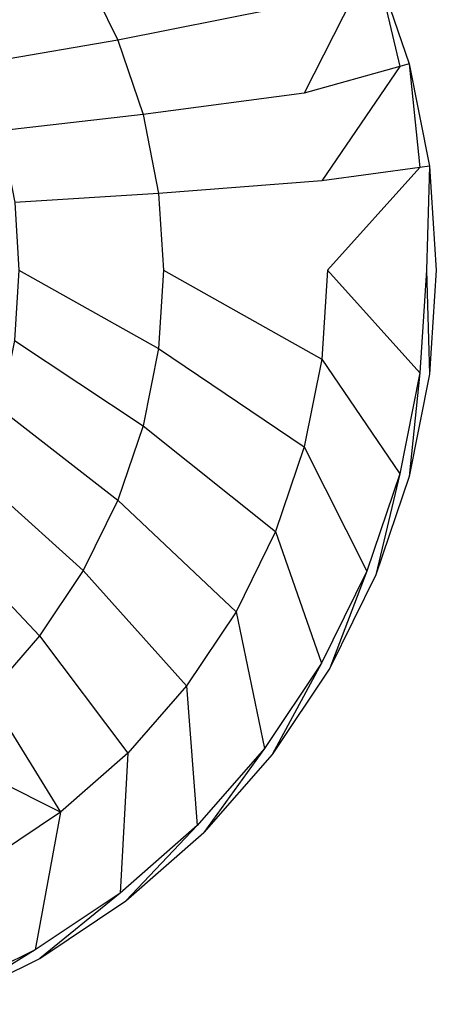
# Model space of a CAD drawing. Extents: x 0 to 1.9, y -0.8 to 0.
# Tile 12 of 13: x 1.69 to 1.9, y -0.77 to -0.27. Entities that reach past the tile are written whole.
import ezdxf

# ---------------------------------------------------------------- set-up
doc = ezdxf.new("R2010")
doc.units = 0
for name, color, linetype in [('L2_UBA190NAT7V_01_2___REPLACEMT', 7, 'CONTINUOUS'), ('L3_UBA190NAT7V_01_1___REPLACEMT', 7, 'CONTINUOUS'), ('L4_UBA190NAT7V_01_0_2___REPLACE', 7, 'CONTINUOUS'), ('L5_UBA190NAT7V_01_0_1___REPLACE', 7, 'CONTINUOUS')]:
    doc.layers.add(name, color=color, linetype=linetype)

msp = doc.modelspace()

# ---------------------------------------------------------------- linework, layer by layer
at = {"layer": 'L2_UBA190NAT7V_01_2___REPLACEMT', "color": 8}
for points, invisible_edges in [([(1.881578, -0.298269, 0.561113), (1.86939, -0.24716, 0.553664), (1.86489, -0.249107, 0.557684), (1.881578, -0.298269, 0.561113)], 13), ([(1.86939, -0.24716, 0.553664), (1.881578, -0.298269, 0.561113), (1.886291, -0.29695, 0.557137), (1.86939, -0.24716, 0.553664)], 14), ([(1.891714, -0.349226, 0.563226), (1.886291, -0.29695, 0.557137), (1.881578, -0.298269, 0.561113), (1.891714, -0.349226, 0.563226)], 13), ([(1.886291, -0.29695, 0.557137), (1.891714, -0.349226, 0.563226), (1.896557, -0.34856, 0.559277), (1.886291, -0.29695, 0.557137)], 14), ([(1.895114, -0.401091, 0.56394), (1.896557, -0.34856, 0.559277), (1.891714, -0.349226, 0.563226), (1.895114, -0.401091, 0.56394)], 13), ([(1.896557, -0.34856, 0.559277), (1.895114, -0.401091, 0.56394), (1.9, -0.401091, 0.56), (1.896557, -0.34856, 0.559277)], 14), ([(1.896557, -0.453623, 0.559277), (1.895114, -0.401091, 0.56394), (1.891714, -0.452957, 0.563226), (1.896557, -0.453623, 0.559277)], 13), ([(1.895114, -0.401091, 0.56394), (1.896557, -0.453623, 0.559277), (1.9, -0.401091, 0.56), (1.895114, -0.401091, 0.56394)], 14), ([(1.886291, -0.505233, 0.557137), (1.891714, -0.452957, 0.563226), (1.881578, -0.503914, 0.561113), (1.886291, -0.505233, 0.557137)], 13), ([(1.891714, -0.452957, 0.563226), (1.886291, -0.505233, 0.557137), (1.896557, -0.453623, 0.559277), (1.891714, -0.452957, 0.563226)], 14), ([(1.86939, -0.555022, 0.553664), (1.881578, -0.503914, 0.561113), (1.86489, -0.553076, 0.557684), (1.86939, -0.555022, 0.553664)], 13), ([(1.881578, -0.503914, 0.561113), (1.86939, -0.555022, 0.553664), (1.886291, -0.505233, 0.557137), (1.881578, -0.503914, 0.561113)], 14), ([(1.846159, -0.60213, 0.548986), (1.86489, -0.553076, 0.557684), (1.841949, -0.599595, 0.553064), (1.846159, -0.60213, 0.548986)], 13), ([(1.86489, -0.553076, 0.557684), (1.846159, -0.60213, 0.548986), (1.86939, -0.555022, 0.553664), (1.86489, -0.553076, 0.557684)], 14), ([(1.817012, -0.645752, 0.543277), (1.841949, -0.599595, 0.553064), (1.813164, -0.642674, 0.547426), (1.817012, -0.645752, 0.543277)], 13), ([(1.841949, -0.599595, 0.553064), (1.817012, -0.645752, 0.543277), (1.846159, -0.60213, 0.548986), (1.841949, -0.599595, 0.553064)], 14), ([(1.782459, -0.685152, 0.536738), (1.813164, -0.642674, 0.547426), (1.779038, -0.681588, 0.540968), (1.782459, -0.685152, 0.536738)], 13), ([(1.813164, -0.642674, 0.547426), (1.782459, -0.685152, 0.536738), (1.817012, -0.645752, 0.543277), (1.813164, -0.642674, 0.547426)], 14), ([(1.743097, -0.719671, 0.529591), (1.779038, -0.681588, 0.540968), (1.740158, -0.715684, 0.533908), (1.743097, -0.719671, 0.529591)], 13), ([(1.779038, -0.681588, 0.540968), (1.743097, -0.719671, 0.529591), (1.782459, -0.685152, 0.536738), (1.779038, -0.681588, 0.540968)], 14), ([(1.699597, -0.748737, 0.522068), (1.740158, -0.715684, 0.533908), (1.697189, -0.744395, 0.526477), (1.699597, -0.748737, 0.522068)], 13), ([(1.740158, -0.715684, 0.533908), (1.699597, -0.748737, 0.522068), (1.743097, -0.719671, 0.529591), (1.740158, -0.715684, 0.533908)], 14), ([(1.652693, -0.771867, 0.514397), (1.697189, -0.744395, 0.526477), (1.650857, -0.767244, 0.5189), (1.652693, -0.771867, 0.514397)], 13), ([(1.697189, -0.744395, 0.526477), (1.652693, -0.771867, 0.514397), (1.699597, -0.748737, 0.522068), (1.697189, -0.744395, 0.526477)], 14)]:
    msp.add_3dface(points, dxfattribs=dict(at, invisible_edges=invisible_edges))
at = {"layer": 'L3_UBA190NAT7V_01_1___REPLACEMT', "color": 8}
for points, invisible_edges in [([(1.886291, -0.29695, 0.43), (1.86939, -0.24716, 0.553664), (1.886291, -0.29695, 0.557137), (1.886291, -0.29695, 0.43)], 13), ([(1.86939, -0.24716, 0.553664), (1.886291, -0.29695, 0.43), (1.86939, -0.24716, 0.43), (1.86939, -0.24716, 0.553664)], 14), ([(1.896557, -0.34856, 0.43), (1.886291, -0.29695, 0.557137), (1.896557, -0.34856, 0.559277), (1.896557, -0.34856, 0.43)], 13), ([(1.886291, -0.29695, 0.557137), (1.896557, -0.34856, 0.43), (1.886291, -0.29695, 0.43), (1.886291, -0.29695, 0.557137)], 14), ([(1.9, -0.401091, 0.43), (1.896557, -0.34856, 0.559277), (1.9, -0.401091, 0.56), (1.9, -0.401091, 0.43)], 13), ([(1.896557, -0.34856, 0.559277), (1.9, -0.401091, 0.43), (1.896557, -0.34856, 0.43), (1.896557, -0.34856, 0.559277)], 14), ([(1.896557, -0.453623, 0.43), (1.9, -0.401091, 0.56), (1.896557, -0.453623, 0.559277), (1.896557, -0.453623, 0.43)], 13), ([(1.9, -0.401091, 0.56), (1.896557, -0.453623, 0.43), (1.9, -0.401091, 0.43), (1.9, -0.401091, 0.56)], 14), ([(1.886291, -0.505233, 0.43), (1.896557, -0.453623, 0.559277), (1.886291, -0.505233, 0.557137), (1.886291, -0.505233, 0.43)], 13), ([(1.896557, -0.453623, 0.559277), (1.886291, -0.505233, 0.43), (1.896557, -0.453623, 0.43), (1.896557, -0.453623, 0.559277)], 14), ([(1.86939, -0.555022, 0.43), (1.886291, -0.505233, 0.557137), (1.86939, -0.555022, 0.553664), (1.86939, -0.555022, 0.43)], 13), ([(1.886291, -0.505233, 0.557137), (1.86939, -0.555022, 0.43), (1.886291, -0.505233, 0.43), (1.886291, -0.505233, 0.557137)], 14), ([(1.846159, -0.60213, 0.43), (1.86939, -0.555022, 0.553664), (1.846159, -0.60213, 0.548986), (1.846159, -0.60213, 0.43)], 13), ([(1.86939, -0.555022, 0.553664), (1.846159, -0.60213, 0.43), (1.86939, -0.555022, 0.43), (1.86939, -0.555022, 0.553664)], 14), ([(1.817012, -0.645752, 0.43), (1.846159, -0.60213, 0.548986), (1.817012, -0.645752, 0.543277), (1.817012, -0.645752, 0.43)], 13), ([(1.846159, -0.60213, 0.548986), (1.817012, -0.645752, 0.43), (1.846159, -0.60213, 0.43), (1.846159, -0.60213, 0.548986)], 14), ([(1.782459, -0.685152, 0.43), (1.817012, -0.645752, 0.543277), (1.782459, -0.685152, 0.536738), (1.782459, -0.685152, 0.43)], 13), ([(1.817012, -0.645752, 0.543277), (1.782459, -0.685152, 0.43), (1.817012, -0.645752, 0.43), (1.817012, -0.645752, 0.543277)], 14), ([(1.782459, -0.685152, 0.536738), (1.743097, -0.719671, 0.43), (1.782459, -0.685152, 0.43), (1.782459, -0.685152, 0.536738)], 13), ([(1.743097, -0.719671, 0.43), (1.782459, -0.685152, 0.536738), (1.743097, -0.719671, 0.529591), (1.743097, -0.719671, 0.43)], 14), ([(1.743097, -0.719671, 0.529591), (1.699597, -0.748737, 0.43), (1.743097, -0.719671, 0.43), (1.743097, -0.719671, 0.529591)], 13), ([(1.699597, -0.748737, 0.43), (1.743097, -0.719671, 0.529591), (1.699597, -0.748737, 0.522068), (1.699597, -0.748737, 0.43)], 14), ([(1.699597, -0.748737, 0.522068), (1.652693, -0.771867, 0.43), (1.699597, -0.748737, 0.43), (1.699597, -0.748737, 0.522068)], 13), ([(1.652693, -0.771867, 0.43), (1.699597, -0.748737, 0.522068), (1.652693, -0.771867, 0.514397), (1.652693, -0.771867, 0.43)], 14)]:
    msp.add_3dface(points, dxfattribs=dict(at, invisible_edges=invisible_edges))
at = {"layer": 'L4_UBA190NAT7V_01_0_2___REPLACE', "color": 8}
for points, invisible_edges in [([(1.833244, -0.311799, 0.550611), (1.86489, -0.249107, 0.557684), (1.818738, -0.269066, 0.547631), (1.833244, -0.311799, 0.550611)], 13), ([(1.86489, -0.249107, 0.557684), (1.833244, -0.311799, 0.550611), (1.881578, -0.298269, 0.561113), (1.86489, -0.249107, 0.557684)], 14), ([(1.842048, -0.35606, 0.552447), (1.881578, -0.298269, 0.561113), (1.833244, -0.311799, 0.550611), (1.842048, -0.35606, 0.552447)], 13), ([(1.881578, -0.298269, 0.561113), (1.842048, -0.35606, 0.552447), (1.891714, -0.349226, 0.563226), (1.881578, -0.298269, 0.561113)], 14), ([(1.845, -0.401091, 0.553066), (1.891714, -0.349226, 0.563226), (1.842048, -0.35606, 0.552447), (1.845, -0.401091, 0.553066)], 13), ([(1.891714, -0.349226, 0.563226), (1.845, -0.401091, 0.553066), (1.895114, -0.401091, 0.56394), (1.891714, -0.349226, 0.563226)], 14), ([(1.891714, -0.452957, 0.563226), (1.845, -0.401091, 0.553066), (1.842048, -0.446123, 0.552447), (1.891714, -0.452957, 0.563226)], 13), ([(1.845, -0.401091, 0.553066), (1.891714, -0.452957, 0.563226), (1.895114, -0.401091, 0.56394), (1.845, -0.401091, 0.553066)], 14), ([(1.881578, -0.503914, 0.561113), (1.842048, -0.446123, 0.552447), (1.833244, -0.490384, 0.550611), (1.881578, -0.503914, 0.561113)], 13), ([(1.842048, -0.446123, 0.552447), (1.881578, -0.503914, 0.561113), (1.891714, -0.452957, 0.563226), (1.842048, -0.446123, 0.552447)], 14), ([(1.86489, -0.553076, 0.557684), (1.833244, -0.490384, 0.550611), (1.818738, -0.533117, 0.547631), (1.86489, -0.553076, 0.557684)], 13), ([(1.833244, -0.490384, 0.550611), (1.86489, -0.553076, 0.557684), (1.881578, -0.503914, 0.561113), (1.833244, -0.490384, 0.550611)], 14), ([(1.841949, -0.599595, 0.553064), (1.818738, -0.533117, 0.547631), (1.798779, -0.573591, 0.543611), (1.841949, -0.599595, 0.553064)], 13), ([(1.818738, -0.533117, 0.547631), (1.841949, -0.599595, 0.553064), (1.86489, -0.553076, 0.557684), (1.818738, -0.533117, 0.547631)], 14), ([(1.813164, -0.642674, 0.547426), (1.798779, -0.573591, 0.543611), (1.773707, -0.611114, 0.5387), (1.813164, -0.642674, 0.547426)], 13), ([(1.798779, -0.573591, 0.543611), (1.813164, -0.642674, 0.547426), (1.841949, -0.599595, 0.553064), (1.798779, -0.573591, 0.543611)], 14), ([(1.779038, -0.681588, 0.540968), (1.773707, -0.611114, 0.5387), (1.743952, -0.645043, 0.533069), (1.779038, -0.681588, 0.540968)], 13), ([(1.773707, -0.611114, 0.5387), (1.779038, -0.681588, 0.540968), (1.813164, -0.642674, 0.547426), (1.773707, -0.611114, 0.5387)], 14), ([(1.740158, -0.715684, 0.533908), (1.743952, -0.645043, 0.533069), (1.710023, -0.674798, 0.526909), (1.740158, -0.715684, 0.533908)], 13), ([(1.743952, -0.645043, 0.533069), (1.740158, -0.715684, 0.533908), (1.779038, -0.681588, 0.540968), (1.743952, -0.645043, 0.533069)], 14), ([(1.697189, -0.744395, 0.526477), (1.710023, -0.674798, 0.526909), (1.6725, -0.69987, 0.52042), (1.697189, -0.744395, 0.526477)], 13), ([(1.710023, -0.674798, 0.526909), (1.697189, -0.744395, 0.526477), (1.740158, -0.715684, 0.533908), (1.710023, -0.674798, 0.526909)], 14), ([(1.6725, -0.69987, 0.52042), (1.650857, -0.767244, 0.5189), (1.697189, -0.744395, 0.526477), (1.6725, -0.69987, 0.52042)], 14)]:
    msp.add_3dface(points, dxfattribs=dict(at, invisible_edges=invisible_edges))
at = {"layer": 'L5_UBA190NAT7V_01_0_1___REPLACE', "color": 8, "invisible_edges": 14}
for points in [[(1.721431, -0.249303, 0.44202), (1.652677, -0.265249, 0.333595), (1.738976, -0.284908, 0.445294), (1.721431, -0.249303, 0.44202)], [(1.721431, -0.249303, 0.44202), (1.738976, -0.284908, 0.445294), (1.818738, -0.269066, 0.547631), (1.721431, -0.249303, 0.44202)], [(1.652677, -0.265249, 0.333595), (1.66837, -0.297109, 0.335945), (1.738976, -0.284908, 0.445294), (1.652677, -0.265249, 0.333595)], [(1.818738, -0.269066, 0.547631), (1.738976, -0.284908, 0.445294), (1.833244, -0.311799, 0.550611), (1.818738, -0.269066, 0.547631)], [(1.738976, -0.284908, 0.445294), (1.66837, -0.297109, 0.335945), (1.751729, -0.322509, 0.447714), (1.738976, -0.284908, 0.445294)], [(1.738976, -0.284908, 0.445294), (1.751729, -0.322509, 0.447714), (1.833244, -0.311799, 0.550611), (1.738976, -0.284908, 0.445294)], [(1.66837, -0.297109, 0.335945), (1.679779, -0.33076, 0.337677), (1.751729, -0.322509, 0.447714), (1.66837, -0.297109, 0.335945)], [(1.833244, -0.311799, 0.550611), (1.751729, -0.322509, 0.447714), (1.842048, -0.35606, 0.552447), (1.833244, -0.311799, 0.550611)], [(1.751729, -0.322509, 0.447714), (1.679779, -0.33076, 0.337677), (1.759576, -0.362405, 0.449137), (1.751729, -0.322509, 0.447714)], [(1.751729, -0.322509, 0.447714), (1.759576, -0.362405, 0.449137), (1.842048, -0.35606, 0.552447), (1.751729, -0.322509, 0.447714)], [(1.679779, -0.33076, 0.337677), (1.686845, -0.366881, 0.338654), (1.759576, -0.362405, 0.449137), (1.679779, -0.33076, 0.337677)], [(1.842048, -0.35606, 0.552447), (1.759576, -0.362405, 0.449137), (1.845, -0.401091, 0.553066), (1.842048, -0.35606, 0.552447)], [(1.759576, -0.362405, 0.449137), (1.686845, -0.366881, 0.338654), (1.762047, -0.401091, 0.449673), (1.759576, -0.362405, 0.449137)], [(1.759576, -0.362405, 0.449137), (1.762047, -0.401091, 0.449673), (1.845, -0.401091, 0.553066), (1.759576, -0.362405, 0.449137)], [(1.686845, -0.366881, 0.338654), (1.689001, -0.401091, 0.339057), (1.762047, -0.401091, 0.449673), (1.686845, -0.366881, 0.338654)], [(1.689001, -0.401091, 0.339057), (1.686705, -0.436549, 0.338739), (1.759471, -0.440713, 0.449201), (1.689001, -0.401091, 0.339057)], [(1.689001, -0.401091, 0.339057), (1.759471, -0.440713, 0.449201), (1.762047, -0.401091, 0.449673), (1.689001, -0.401091, 0.339057)], [(1.762047, -0.401091, 0.449673), (1.759471, -0.440713, 0.449201), (1.842048, -0.446123, 0.552447), (1.762047, -0.401091, 0.449673)], [(1.762047, -0.401091, 0.449673), (1.842048, -0.446123, 0.552447), (1.845, -0.401091, 0.553066), (1.762047, -0.401091, 0.449673)], [(1.686705, -0.436549, 0.338739), (1.679785, -0.471393, 0.337675), (1.751734, -0.479651, 0.447713), (1.686705, -0.436549, 0.338739)], [(1.686705, -0.436549, 0.338739), (1.751734, -0.479651, 0.447713), (1.759471, -0.440713, 0.449201), (1.686705, -0.436549, 0.338739)], [(1.759471, -0.440713, 0.449201), (1.751734, -0.479651, 0.447713), (1.833244, -0.490384, 0.550611), (1.759471, -0.440713, 0.449201)], [(1.759471, -0.440713, 0.449201), (1.833244, -0.490384, 0.550611), (1.842048, -0.446123, 0.552447), (1.759471, -0.440713, 0.449201)], [(1.679785, -0.471393, 0.337675), (1.668389, -0.505018, 0.33594), (1.73899, -0.517233, 0.44529), (1.679785, -0.471393, 0.337675)], [(1.679785, -0.471393, 0.337675), (1.73899, -0.517233, 0.44529), (1.751734, -0.479651, 0.447713), (1.679785, -0.471393, 0.337675)], [(1.751734, -0.479651, 0.447713), (1.73899, -0.517233, 0.44529), (1.818738, -0.533117, 0.547631), (1.751734, -0.479651, 0.447713)], [(1.751734, -0.479651, 0.447713), (1.818738, -0.533117, 0.547631), (1.833244, -0.490384, 0.550611), (1.751734, -0.479651, 0.447713)], [(1.668389, -0.505018, 0.33594), (1.652716, -0.536849, 0.333584), (1.72146, -0.552816, 0.442012), (1.668389, -0.505018, 0.33594)], [(1.668389, -0.505018, 0.33594), (1.72146, -0.552816, 0.442012), (1.73899, -0.517233, 0.44529), (1.668389, -0.505018, 0.33594)], [(1.73899, -0.517233, 0.44529), (1.72146, -0.552816, 0.442012), (1.798779, -0.573591, 0.543611), (1.73899, -0.517233, 0.44529)], [(1.73899, -0.517233, 0.44529), (1.798779, -0.573591, 0.543611), (1.818738, -0.533117, 0.547631), (1.73899, -0.517233, 0.44529)], [(1.652716, -0.536849, 0.333584), (1.633041, -0.566339, 0.330679), (1.69945, -0.58579, 0.437987), (1.652716, -0.536849, 0.333584)], [(1.652716, -0.536849, 0.333584), (1.69945, -0.58579, 0.437987), (1.72146, -0.552816, 0.442012), (1.652716, -0.536849, 0.333584)], [(1.72146, -0.552816, 0.442012), (1.69945, -0.58579, 0.437987), (1.773707, -0.611114, 0.5387), (1.72146, -0.552816, 0.442012)], [(1.72146, -0.552816, 0.442012), (1.773707, -0.611114, 0.5387), (1.798779, -0.573591, 0.543611), (1.72146, -0.552816, 0.442012)], [(1.633041, -0.566339, 0.330679), (1.67334, -0.615595, 0.433342), (1.69945, -0.58579, 0.437987), (1.633041, -0.566339, 0.330679)], [(1.69945, -0.58579, 0.437987), (1.67334, -0.615595, 0.433342), (1.743952, -0.645043, 0.533069), (1.69945, -0.58579, 0.437987)], [(1.69945, -0.58579, 0.437987), (1.743952, -0.645043, 0.533069), (1.773707, -0.611114, 0.5387), (1.69945, -0.58579, 0.437987)], [(1.67334, -0.615595, 0.433342), (1.64358, -0.641727, 0.428221), (1.710023, -0.674798, 0.526909), (1.67334, -0.615595, 0.433342)], [(1.67334, -0.615595, 0.433342), (1.710023, -0.674798, 0.526909), (1.743952, -0.645043, 0.533069), (1.67334, -0.615595, 0.433342)], [(1.710023, -0.674798, 0.526909), (1.64358, -0.641727, 0.428221), (1.6725, -0.69987, 0.52042), (1.710023, -0.674798, 0.526909)]]:
    msp.add_3dface(points, dxfattribs=at)

doc.saveas('drawing.dxf')
